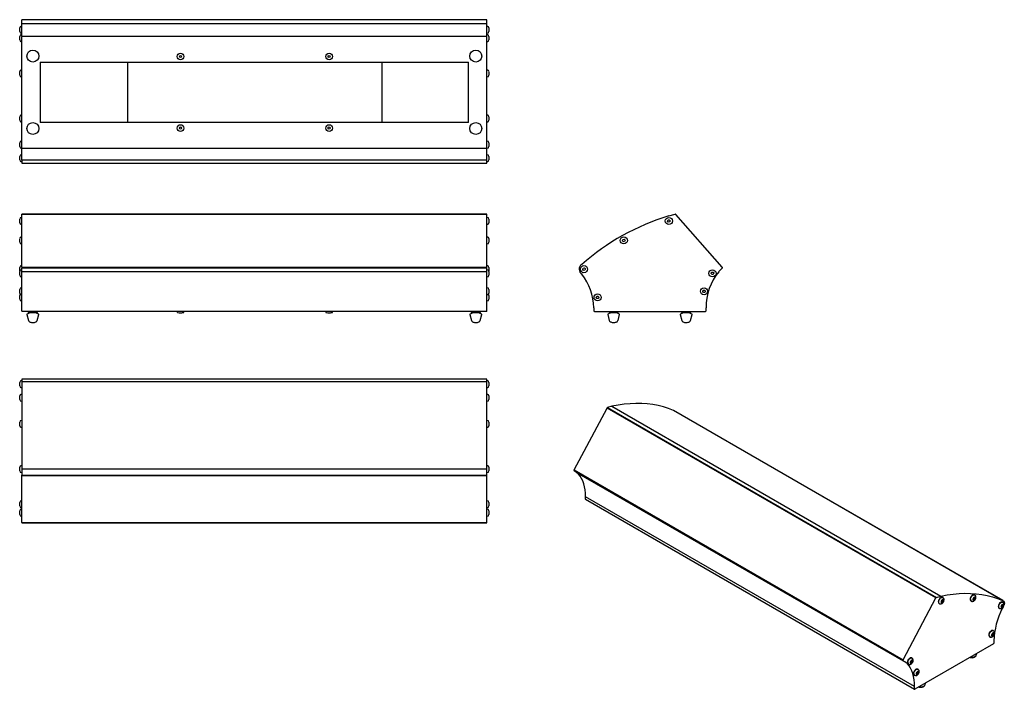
# Model space of a CAD drawing. Header units: millimetres. Extents: x 12 to 1072, y -376 to 345.
import ezdxf

# ---------------------------------------------------------------- set-up
doc = ezdxf.new("R2010")
doc.units = ezdxf.units.MM

msp = doc.modelspace()

# ---------------------------------------------------------------- linework, layer by layer
at = {"color": 7, "linetype": 'Continuous', "lineweight": 25}
for p, q in [((515.2, 344.8), (14.2, 344.8)), ((14.2, 344.8), (14.2, 344.6)), ((515.2, 344.6), (14.2, 344.6)), ((14.2, 340.8), (14.2, 344.6)), ((14.2, 340.8), (515.2, 340.8)), ((14.2, 327.1), (14.2, 340.8)), ((515.2, 344.6), (515.2, 344.8)), ((515.2, 340.8), (515.2, 344.6)), ((515.2, 327.1), (515.2, 340.8)), ((12, 332.1), (12, 335.9)), ((14.2, 337.8), (13.9, 337.8)), ((13.9, 330.2), (14.2, 330.2)), ((515.5, 337.8), (515.2, 337.8)), ((515.2, 330.2), (515.5, 330.2)), ((517.4, 334.2), (517.4, 332.1)), ((12, 323), (12, 326.8)), ((14.2, 328.7), (13.9, 328.7)), ((13.9, 321.1), (14.2, 321.1)), ((14.2, 327.1), (515.2, 327.1)), ((14.2, 327.1), (14.2, 326.5)), ((14.2, 206.8), (14.2, 326.5)), ((515.5, 328.7), (515.2, 328.7)), ((515.2, 326.5), (515.2, 327.1)), ((515.2, 206.8), (515.2, 326.5)), ((515.2, 321.1), (515.5, 321.1)), ((517.4, 325.1), (517.4, 323)), ((34.2, 299.1), (34.2, 234.1)), ((34.2, 299.1), (495.2, 299.1)), ((128.2, 299.1), (128.2, 234.1)), ((402.2, 234.1), (402.2, 299.1)), ((495.2, 234.1), (495.2, 299.1)), ((12, 285.1), (12, 288.9)), ((14.2, 290.8), (13.9, 290.8)), ((515.5, 290.8), (515.2, 290.8)), ((517.4, 287.2), (517.4, 285.1)), ((13.9, 283.2), (14.2, 283.2)), ((515.2, 283.2), (515.5, 283.2)), ((12, 236.5), (12, 240.3)), ((14.2, 242.2), (13.9, 242.2)), ((13.9, 234.6), (14.2, 234.6)), ((495.2, 234.1), (34.2, 234.1)), ((515.5, 242.2), (515.2, 242.2)), ((515.2, 234.6), (515.5, 234.6)), ((517.4, 238.7), (517.4, 236.5)), ((14.2, 214), (13.9, 214)), ((515.5, 214), (515.2, 214)), ((12, 208.3), (12, 212.1)), ((13.9, 206.4), (14.2, 206.4)), ((14.2, 206.8), (14.2, 206.2)), ((515.2, 206.2), (14.2, 206.2)), ((14.2, 193.5), (14.2, 206.2)), ((515.2, 206.2), (515.2, 206.8)), ((515.2, 206.4), (515.5, 206.4)), ((515.2, 193.5), (515.2, 206.2)), ((517.4, 210.4), (517.4, 208.3)), ((12, 193.7), (12, 197.5)), ((14.2, 199.4), (13.9, 199.4)), ((13.9, 191.8), (14.2, 191.8)), ((515.2, 193.5), (14.2, 193.5)), ((14.2, 193.5), (14.2, 190.3)), ((515.5, 199.4), (515.2, 199.4)), ((515.2, 190.3), (515.2, 193.5)), ((515.2, 191.8), (515.5, 191.8)), ((517.4, 195.9), (517.4, 193.7)), ((14.2, 190.3), (515.2, 190.3)), ((12, 126.1), (12, 128.3)), ((14.2, 131.8), (13.9, 131.8)), ((515.2, 135.3), (14.2, 135.3)), ((14.2, 135.1), (14.2, 135.3)), ((515.2, 135.1), (14.2, 135.1)), ((14.2, 78.4), (14.2, 135.1)), ((515.2, 135.1), (515.2, 135.3)), ((515.2, 78.4), (515.2, 135.1)), ((515.5, 131.8), (515.2, 131.8)), ((517.4, 129.9), (517.4, 128.3)), ((709.7, 127.8), (710.2, 129.2)), ((710.5, 126.7), (709.7, 127.8)), ((710.2, 129.2), (711.6, 129.3)), ((711, 133.6), (717.8, 135.3)), ((711.6, 129.3), (712.5, 128.2)), ((712.5, 128.2), (712, 126.9)), ((768.7, 78.4), (718.6, 135.1)), ((13.9, 124.2), (14.2, 124.2)), ((515.2, 124.2), (515.5, 124.2)), ((517.4, 126.1), (517.4, 126.1)), ((712, 126.9), (710.5, 126.7)), ((12, 105.2), (12, 107.3)), ((14.2, 110.9), (13.9, 110.9)), ((515.5, 110.9), (515.2, 110.9)), ((517.4, 109), (517.4, 107.3)), ((661.1, 106.9), (661.7, 108.2)), ((662, 105.7), (661.1, 106.9)), ((661.7, 108.2), (663.1, 108.4)), ((663.1, 108.4), (664, 107.2)), ((664, 107.2), (663.4, 105.9)), ((13.9, 103.3), (14.2, 103.3)), ((515.2, 103.3), (515.5, 103.3)), ((517.4, 105.2), (517.4, 105.2)), ((663.4, 105.9), (662, 105.7)), ((12, 74.2), (12, 76.3)), ((14.2, 79.9), (13.9, 79.9)), ((14.2, 75.4), (13.9, 75.4)), ((14.2, 78.4), (515.2, 78.4)), ((14.2, 78.4), (14.2, 77.2)), ((515.2, 77.2), (14.2, 77.2)), ((14.2, 73.4), (14.2, 77.2)), ((515.5, 79.9), (515.2, 79.9)), ((515.2, 77.2), (515.2, 78.4)), ((515.2, 73.4), (515.2, 77.2)), ((515.5, 75.4), (515.2, 75.4)), ((517.4, 78), (517.4, 76.3)), ((618.3, 75.9), (618.9, 77.2)), ((619.2, 74.8), (618.3, 75.9)), ((618.9, 77.2), (620.3, 77.4)), ((620.6, 74.9), (619.2, 74.8)), ((620.3, 77.4), (621.2, 76.3)), ((621.2, 76.3), (620.6, 74.9)), ((764.9, 73.4), (768.7, 77.2)), ((12, 74.2), (12, 73.9)), ((12, 69.7), (12, 71.9)), ((13.9, 67.8), (14.2, 67.8)), ((14.2, 73.4), (515.2, 73.4)), ((14.2, 34.4), (14.2, 73.4)), ((515.2, 34.4), (515.2, 73.4)), ((515.2, 67.8), (515.5, 67.8)), ((517.4, 73.9), (517.4, 74.2)), ((517.4, 74.2), (517.4, 74.2)), ((517.4, 73.5), (517.4, 71.9)), ((517.4, 69.7), (517.4, 69.7)), ((756.7, 71.4), (757.2, 72.8)), ((757.6, 70.3), (756.7, 71.4)), ((757.2, 72.8), (758.7, 72.9)), ((759, 70.5), (757.6, 70.3)), ((758.7, 72.9), (759.5, 71.8)), ((759.5, 71.8), (759, 70.5)), ((14.2, 56.1), (13.9, 56.1)), ((515.5, 56.1), (515.2, 56.1)), ((517.4, 54.2), (517.4, 52.5)), ((747.6, 52.1), (748.1, 53.4)), ((748.1, 53.4), (749.5, 53.6)), ((749.5, 53.6), (750.4, 52.4)), ((12, 50.4), (12, 52.5)), ((12, 43.8), (12, 46)), ((13.9, 48.5), (14.2, 48.5)), ((515.2, 48.5), (515.5, 48.5)), ((517.4, 50.4), (517.4, 50.4)), ((517.4, 47.6), (517.4, 46)), ((517.4, 43.9), (517.4, 43.8)), ((632.9, 45.6), (633.4, 46.9)), ((633.7, 44.4), (632.9, 45.6)), ((633.4, 46.9), (634.8, 47.1)), ((635.2, 44.6), (633.7, 44.4)), ((634.8, 47.1), (635.7, 45.9)), ((635.7, 45.9), (635.2, 44.6)), ((748.4, 50.9), (747.6, 52.1)), ((749.9, 51.1), (748.4, 50.9)), ((750.4, 52.4), (749.9, 51.1)), ((13.9, 41.9), (14.2, 41.9)), ((14.2, 31.1), (14.2, 34.4)), ((515.2, 41.9), (515.5, 41.9)), ((515.2, 31.1), (515.2, 34.4)), ((630.3, 34.4), (630.3, 31.1)), ((751.2, 31.1), (751.2, 34.4)), ((14.2, 31.1), (14.2, 30.5)), ((515.2, 30.5), (14.2, 30.5)), ((19.8, 27.2), (21.5, 20.7)), ((23.7, 29.5), (20.1, 27.7)), ((21.2, 30.5), (21.2, 29.5)), ((21.2, 29.5), (26.2, 29.5)), ((26.2, 29.5), (31.2, 29.5)), ((32.3, 27.7), (28.7, 29.5)), ((30.9, 20.7), (32.6, 27.2)), ((31.2, 29.5), (31.2, 30.5)), ((181.6, 30.3), (181.6, 29.7)), ((181.8, 29.5), (183.8, 29.2)), ((183.9, 29.2), (186.6, 29.2)), ((188.8, 29.7), (188.8, 30.3)), ((341.6, 30.3), (341.6, 29.7)), ((341.8, 29.5), (343.8, 29.2)), ((343.9, 29.2), (346.6, 29.2)), ((348.8, 29.7), (348.8, 30.3)), ((496.8, 27.2), (498.5, 20.7)), ((500.7, 29.5), (497.1, 27.7)), ((498.2, 30.5), (498.2, 29.5)), ((498.2, 29.5), (503.2, 29.5)), ((503.2, 29.5), (508.2, 29.5)), ((509.3, 27.7), (505.7, 29.5)), ((507.9, 20.7), (509.6, 27.2)), ((508.2, 29.5), (508.2, 30.5)), ((515.2, 30.5), (515.2, 31.1)), ((630.9, 30.5), (750.6, 30.5)), ((645.3, 27.2), (647, 20.7)), ((649.2, 29.5), (645.5, 27.7)), ((646.7, 30.5), (646.7, 29.5)), ((646.7, 29.5), (656.7, 29.5)), ((648.8, 29.5), (649, 29.5)), ((657.8, 27.7), (654.2, 29.5)), ((656.4, 20.7), (658.1, 27.2)), ((656.7, 29.5), (656.7, 30.5)), ((723.3, 27.2), (725, 20.7)), ((727.2, 29.5), (723.5, 27.7)), ((724.7, 30.5), (724.7, 29.5)), ((724.7, 29.5), (734.7, 29.5)), ((725.7, 29.5), (727.1, 29.5)), ((735.8, 27.7), (732.2, 29.5)), ((732.2, 29.5), (732.6, 29.5)), ((732.3, 29.5), (732.6, 29.5)), ((734.4, 20.7), (736.1, 27.2)), ((734.7, 29.5), (734.7, 30.5)), ((29.9, 19.5), (29.9, 19.5)), ((12, -47.6), (12, -45.9)), ((12, -49.7), (12, -49.7)), ((14.2, -44), (13.9, -44)), ((13.9, -51.6), (14.2, -51.6)), ((515.2, -42.5), (14.2, -42.5)), ((14.2, -42.5), (14.2, -45.4)), ((515.2, -45.4), (14.2, -45.4)), ((14.2, -45.4), (14.2, -139.1)), ((515.2, -45.4), (515.2, -42.5)), ((515.5, -44), (515.2, -44)), ((515.2, -139.1), (515.2, -45.4)), ((515.2, -51.6), (515.5, -51.6)), ((517.4, -45.9), (517.4, -49.7)), ((12, -62.1), (12, -60.5)), ((14.2, -58.6), (13.9, -58.6)), ((515.5, -58.6), (515.2, -58.6)), ((517.4, -60.5), (517.4, -64.2)), ((12, -64.3), (12, -64.2)), ((13.9, -66.2), (14.2, -66.2)), ((515.2, -66.2), (515.5, -66.2)), ((609.1, -140.2), (644.5, -73.5)), ((998.7, -278), (644.5, -73.5)), ((649.8, -71.6), (645, -73)), ((645, -73), (999.3, -277.5)), ((649.8, -71.6), (1004.1, -276.1)), ((1070.3, -280.7), (716.1, -76.2)), ((716.9, -76.4), (716.1, -76.2)), ((1071.1, -280.9), (716.9, -76.4)), ((12, -90.4), (12, -88.7)), ((12, -92.5), (12, -92.5)), ((14.2, -86.8), (13.9, -86.8)), ((13.9, -94.4), (14.2, -94.4)), ((515.5, -86.8), (515.2, -86.8)), ((515.2, -94.4), (515.5, -94.4)), ((517.4, -88.7), (517.4, -92.5)), ((12, -138.9), (12, -137.3)), ((14.2, -135.4), (13.9, -135.4)), ((515.5, -135.4), (515.2, -135.4)), ((517.4, -137.3), (517.4, -141)), ((12, -141.1), (12, -141)), ((13.9, -143), (14.2, -143)), ((14.2, -139.1), (515.2, -139.1)), ((14.2, -139.1), (14.2, -145.9)), ((14.2, -145.9), (515.2, -145.9)), ((14.2, -146.7), (14.2, -145.9)), ((515.2, -146.7), (14.2, -146.7)), ((14.2, -196.7), (14.2, -146.7)), ((515.2, -145.9), (515.2, -139.1)), ((515.2, -143), (515.5, -143)), ((515.2, -146.7), (515.2, -145.9)), ((515.2, -196.7), (515.2, -146.7)), ((963.3, -345.7), (609, -141.2)), ((611.7, -142.8), (609, -141.2)), ((609.1, -140.2), (963.3, -344.7)), ((611.7, -142.8), (966, -347.3)), ((975.7, -373.5), (621.4, -169)), ((621.4, -171.7), (621.4, -169)), ((12, -176.8), (12, -175.2)), ((12, -179), (12, -178.9)), ((14.2, -173.3), (13.9, -173.3)), ((515.5, -173.3), (515.2, -173.3)), ((517.4, -175.2), (517.4, -178.9)), ((621.4, -171.7), (975.7, -376.2)), ((621.6, -171.9), (975.8, -376.4)), ((12, -185.9), (12, -184.3)), ((12, -188.1), (12, -188.1)), ((13.9, -180.9), (14.2, -180.9)), ((14.2, -182.4), (13.9, -182.4)), ((13.9, -190), (14.2, -190)), ((515.2, -180.9), (515.5, -180.9)), ((515.5, -182.4), (515.2, -182.4)), ((515.2, -190), (515.5, -190)), ((517.4, -184.3), (517.4, -188.1)), ((14.2, -196.7), (515.2, -196.7)), ((14.2, -196.7), (14.2, -197)), ((14.2, -197), (515.2, -197)), ((515.2, -197), (515.2, -196.7)), ((1040.5, -274.8), (1040.3, -274.7)), ((963.3, -344.7), (998.7, -278)), ((999.3, -277.5), (1004.1, -276.1)), ((1002.1, -284), (1002.4, -284.1)), ((1004.6, -282), (1005.2, -280.7)), ((1004.6, -282.1), (1005.1, -281.9)), ((1005, -282.9), (1004.6, -282)), ((1006, -282.5), (1005, -282.9)), ((1006, -282.5), (1005.1, -281.9)), ((1005.2, -280.7), (1006.2, -280.3)), ((1005.7, -280.6), (1006.6, -281.2)), ((1006.2, -277.5), (1005.9, -277.4)), ((1006.6, -281.2), (1006, -282.5)), ((1006.2, -280.3), (1006.6, -281.2)), ((1036.5, -281.3), (1036.7, -281.4)), ((1038.9, -279.3), (1039.5, -278)), ((1038.9, -279.4), (1039.4, -279.2)), ((1039.3, -280.2), (1038.9, -279.3)), ((1040.3, -279.8), (1039.3, -280.2)), ((1040.3, -279.8), (1039.4, -279.2)), ((1039.5, -278), (1040.5, -277.6)), ((1040, -277.9), (1040.9, -278.5)), ((1040.9, -278.5), (1040.3, -279.8)), ((1040.5, -277.6), (1040.9, -278.5)), ((1069.2, -287.1), (1069.8, -285.8)), ((1069.8, -285.8), (1070.8, -285.4)), ((1070.3, -285.7), (1071.2, -286.3)), ((1070.7, -282.6), (1070.5, -282.5)), ((1071.2, -286.3), (1070.6, -287.6)), ((1070.8, -285.4), (1071.2, -286.3)), ((1066.7, -289.1), (1066.9, -289.2)), ((1069.2, -287.2), (1069.7, -287)), ((1069.6, -288), (1069.2, -287.1)), ((1070.6, -287.6), (1069.6, -288)), ((1070.6, -287.6), (1069.7, -287)), ((1070.9, -288.3), (1070.1, -289.3)), ((1058.9, -317.9), (1059.5, -316.6)), ((1058.9, -317.9), (1059.4, -317.8)), ((1059.3, -318.7), (1058.9, -317.9)), ((1060.3, -318.3), (1059.4, -317.8)), ((1059.5, -316.6), (1060.5, -316.1)), ((1060, -316.5), (1060.9, -317)), ((1060.5, -313.4), (1060.2, -313.2)), ((1060.9, -317), (1060.3, -318.3)), ((1060.5, -316.1), (1060.9, -317)), ((1060.8, -327.5), (976.1, -376.4)), ((1056.4, -319.8), (1056.7, -319.9)), ((1060.3, -318.3), (1059.3, -318.7)), ((1061.2, -324.1), (1061.2, -326.8)), ((1042.2, -339.7), (1042.8, -337.9)), ((966, -347.3), (963.3, -345.7)), ((968.9, -349.3), (969.1, -349.4)), ((971.3, -347.3), (971.9, -346)), ((971.3, -347.3), (971.8, -347.2)), ((971.7, -348.2), (971.3, -347.3)), ((972.7, -347.7), (971.7, -348.2)), ((972.7, -347.7), (971.8, -347.2)), ((971.9, -346), (973, -345.6)), ((972.4, -345.9), (973.4, -346.4)), ((972.9, -342.8), (972.7, -342.7)), ((973.4, -346.4), (972.7, -347.7)), ((973, -345.6), (973.4, -346.4)), ((977.8, -359.4), (978.4, -358.1)), ((977.8, -359.4), (978.3, -359.3)), ((978.2, -360.2), (977.8, -359.4)), ((979.2, -359.8), (978.2, -360.2)), ((979.2, -359.8), (978.3, -359.3)), ((978.4, -358.1), (979.4, -357.6)), ((978.9, -358), (979.8, -358.5)), ((979.4, -354.9), (979.1, -354.7)), ((979.8, -358.5), (979.2, -359.8)), ((979.4, -357.6), (979.8, -358.5)), ((975.3, -361.3), (975.6, -361.4)), ((987, -371.5), (987.6, -369.8)), ((975.7, -376.2), (975.7, -373.5))]:
    msp.add_line(p, q, dxfattribs=at)
at = {"color": 7, "linetype": 'Continuous', "lineweight": 25, "flags": 128}
for points in [[(716.1, -76.2), (710.8, -74.1), (705.3, -72.3), (699.6, -70.8), (693.8, -69.8), (687.9, -69), (681.9, -68.6), (675.7, -68.5), (669.4, -68.8), (662.9, -69.4), (656.4, -70.3), (649.8, -71.6)], [(621.4, -169), (621.3, -165.2), (621, -161.6), (620.4, -158.2), (619.5, -155), (618.4, -152), (617.1, -149.3), (615.5, -146.8), (613.7, -144.7), (611.7, -142.8)], [(1004.1, -276.1), (1010.7, -274.8), (1017.2, -273.9), (1023.6, -273.3), (1029.9, -273), (1036.1, -273.1), (1042.2, -273.5), (1048.1, -274.3), (1053.9, -275.4), (1059.5, -276.8), (1065, -278.6), (1070.3, -280.7)], [(1040.3, -274.7), (1040.2, -274.7), (1039.5, -274.5), (1038.7, -274.7), (1037.9, -275.2), (1037.1, -276), (1036.4, -277), (1035.9, -278.1), (1035.7, -279.1), (1035.7, -280.1), (1036, -280.9), (1036.5, -281.3)], [(1005.9, -277.4), (1005.9, -277.4), (1005.2, -277.2), (1004.4, -277.4), (1003.5, -277.9), (1002.8, -278.7), (1002.1, -279.7), (1001.6, -280.8), (1001.4, -281.8), (1001.4, -282.8), (1001.7, -283.6), (1002.1, -284)], [(1005.4, -283.2), (1006, -282.9), (1006.5, -282.2), (1006.8, -281.5), (1006.9, -280.8), (1006.8, -280.2), (1006.5, -279.9), (1006, -279.9), (1005.4, -280.2), (1004.9, -280.7), (1004.5, -281.4), (1004.3, -282.2)], [(1039.7, -280.5), (1040.3, -280.2), (1040.8, -279.5), (1041.1, -278.8), (1041.3, -278.1), (1041.1, -277.5), (1040.8, -277.2), (1040.3, -277.2), (1039.7, -277.5), (1039.2, -278), (1038.8, -278.7), (1038.6, -279.5)], [(1070.5, -282.5), (1070.5, -282.5), (1069.8, -282.3), (1069, -282.5), (1068.1, -283), (1067.3, -283.8), (1066.7, -284.8), (1066.2, -285.9), (1066, -287), (1066, -287.9), (1066.3, -288.7), (1066.7, -289.1)], [(1070, -288.3), (1070.5, -288), (1071, -287.5), (1071.4, -286.8), (1071.5, -286.1), (1071.5, -285.6), (1071.3, -285.1), (1070.9, -285), (1070.4, -285.1), (1069.8, -285.4), (1069.4, -286), (1069, -286.6), (1068.9, -287.3)], [(1070.3, -280.7), (1071.2, -281), (1071.9, -281.6), (1072.3, -282.6), (1072.4, -283.8), (1072.2, -285.2), (1072.2, -285.4)], [(1060.2, -313.2), (1060.2, -313.2), (1059.5, -313.1), (1058.7, -313.3), (1057.9, -313.8), (1057.1, -314.6), (1056.4, -315.5), (1055.9, -316.6), (1055.7, -317.7), (1055.7, -318.6), (1056, -319.4), (1056.4, -319.8)], [(1059.7, -319.1), (1060.3, -318.7), (1060.8, -318.1), (1061.1, -317.3), (1061.2, -316.6), (1061.1, -316.1), (1060.8, -315.7), (1060.3, -315.7), (1059.7, -316), (1059.2, -316.6), (1058.8, -317.3), (1058.6, -318)], [(975.7, -373.5), (975.6, -369.7), (975.3, -366.1), (974.7, -362.7), (973.8, -359.5), (972.7, -356.5), (971.4, -353.8), (969.8, -351.3), (968, -349.2), (966, -347.3)], [(972.7, -342.7), (972.6, -342.6), (971.9, -342.5), (971.1, -342.7), (970.3, -343.2), (969.5, -344), (968.8, -345), (968.4, -346), (968.1, -347.1), (968.1, -348.1), (968.4, -348.8), (968.9, -349.3)], [(972.2, -348.5), (972.7, -348.1), (973.2, -347.5), (973.6, -346.8), (973.7, -346.1), (973.6, -345.5), (973.2, -345.2), (972.7, -345.2), (972.1, -345.5), (971.6, -346), (971.2, -346.7), (971, -347.4)], [(1041.1, -340.9), (1041.9, -340.3), (1042.2, -339.7)], [(979.1, -354.7), (979.1, -354.7), (978.4, -354.6), (977.6, -354.8), (976.7, -355.3), (976, -356.1), (975.3, -357), (974.8, -358.1), (974.6, -359.2), (974.6, -360.1), (974.9, -360.9), (975.3, -361.3)], [(978.6, -360.6), (979.1, -360.2), (979.6, -359.7), (980, -359), (980.1, -358.4), (980.1, -357.8), (979.9, -357.4), (979.5, -357.2), (979, -357.3), (978.4, -357.6), (978, -358.2), (977.6, -358.8), (977.5, -359.5)]]:
    msp.add_lwpolyline(points, dxfattribs=at)
at = {"color": 8, "linetype": 'Continuous', "lineweight": 25, "flags": 128}
for points in [[(1035.9, -279.3), (1036.1, -278.2), (1036.6, -277.1), (1037.3, -276.2), (1038.1, -275.4), (1038.9, -274.9), (1039.7, -274.7), (1040.4, -274.8), (1040.5, -274.8)], [(1001.6, -282), (1001.8, -280.9), (1002.3, -279.8), (1003, -278.9), (1003.8, -278.1), (1004.6, -277.6), (1005.4, -277.4), (1006.1, -277.5), (1006.2, -277.5)], [(1066.2, -287.1), (1066.4, -286), (1066.9, -284.9), (1067.6, -284), (1068.4, -283.2), (1069.2, -282.7), (1070, -282.5), (1070.7, -282.6), (1070.8, -282.6)], [(1055.9, -317.8), (1056.1, -316.7), (1056.6, -315.7), (1057.3, -314.7), (1058.1, -313.9), (1058.9, -313.4), (1059.7, -313.2), (1060.4, -313.3), (1060.5, -313.4)], [(968.3, -347.2), (968.6, -346.2), (969, -345.1), (969.7, -344.1), (970.5, -343.3), (971.3, -342.8), (972.1, -342.6), (972.8, -342.8), (972.9, -342.8)], [(974.8, -359.3), (975, -358.2), (975.5, -357.2), (976.2, -356.2), (977, -355.4), (977.8, -354.9), (978.6, -354.7), (979.3, -354.8), (979.4, -354.9)]]:
    msp.add_lwpolyline(points, dxfattribs=at)
at = {"color": 7, "linetype": 'Continuous', "lineweight": 25}
for centre, radius in [((26.2, 305.6), 6.41), ((185.2, 305.1), 3.6), ((345.2, 305.1), 3.6), ((503.2, 305.6), 6.41), ((185.2, 305.1), 1.15), ((345.2, 305.1), 1.15), ((26.2, 227.6), 6.41), ((503.2, 227.6), 6.41), ((185.2, 228.1), 3.6), ((185.2, 228.1), 1.15), ((345.2, 228.1), 3.6), ((345.2, 228.1), 1.15), ((711.1, 128), 3.8), ((662.6, 107.1), 3.8), ((619.7, 76.1), 3.8), ((758.1, 71.6), 3.8), ((749, 52.3), 3.8), ((634.3, 45.7), 3.8)]:
    msp.add_circle(centre, radius, dxfattribs=at)
for centre, radius, start, end in [((13.9, 335.9), 1.9, 90, 180), ((13.9, 332.1), 1.9, 180, 270), ((515.5, 335.9), 1.9, 360, 90), ((515.5, 332.1), 1.9, 270, 360), ((13.9, 326.8), 1.9, 90, 180), ((13.9, 323), 1.9, 180, 270), ((515.5, 326.8), 1.9, 360, 90), ((515.5, 323), 1.9, 270, 0), ((13.9, 288.9), 1.9, 90, 180), ((515.5, 288.9), 1.9, 0, 90), ((13.9, 285.1), 1.9, 180, 270), ((515.5, 285.1), 1.9, 270, 0), ((13.9, 240.3), 1.9, 90, 180), ((13.9, 236.5), 1.9, 180, 270), ((515.5, 240.3), 1.9, 360, 90), ((515.5, 236.5), 1.9, 270, 360), ((13.9, 212.1), 1.9, 90, 180), ((515.5, 212.1), 1.9, 360, 90), ((13.9, 208.3), 1.9, 180, 270), ((515.5, 208.3), 1.9, 270, 360), ((13.9, 197.5), 1.9, 90, 180), ((13.9, 193.7), 1.9, 180, 270), ((515.5, 197.5), 1.9, 360, 90), ((515.5, 193.7), 1.9, 270, 360), ((13.9, 129.9), 1.9, 90, 180), ((515.5, 129.9), 1.9, 360, 90), ((787.5, -113.2), 258.4, 107.2317, 131.2075), ((718, 134.5), 0.823, 42.5968, 101.8892), ((13.9, 126.1), 1.9, 180, 270), ((515.5, 126.1), 1.9, 270, 0), ((13.9, 109), 1.9, 90, 180), ((515.5, 109), 1.9, 360, 90), ((13.9, 105.2), 1.9, 180, 270), ((515.5, 105.2), 1.9, 270, 0), ((13.9, 78), 1.9, 90, 180), ((13.9, 73.5), 1.9, 90, 180), ((515.5, 78), 1.9, 0, 90), ((515.5, 73.5), 1.9, 360, 90), ((620.5, 76.1), 6.03, 121.4198, 241.6105), ((768.1, 77.8), 0.802, 319.1266, 47.8804), ((13.9, 69.7), 1.9, 180, 270), ((515.5, 69.7), 1.9, 270, 0), ((569.9, 33.8), 60.3, 0.6358, 37.8063), ((811.1, 35.2), 59.9, 140.4184, 180.7531), ((13.9, 54.2), 1.9, 90, 180), ((515.5, 54.2), 1.9, 360, 90), ((13.9, 50.4), 1.9, 180, 270), ((13.9, 47.6), 1.9, 134.2562, 180), ((13.9, 43.8), 1.9, 180, 270), ((515.5, 50.4), 1.9, 270, 0), ((515.5, 43.8), 1.9, 270, 360), ((515.5, 47.6), 1.9, 0, 45.7438), ((20.3, 27.3), 0.5, 116.5651, 194.7169), ((32.1, 27.3), 0.5, 345.2831, 63.4349), ((181.8, 30.3), 0.2, 90, 180), ((181.8, 29.7), 0.2, 180, 257.4032), ((183.9, 29.4), 0.2, 265.0323, 270), ((186.6, 29.4), 0.2, 270, 274.9677), ((188.6, 30.3), 0.2, 0, 90), ((188.6, 29.7), 0.2, 282.5968, 0), ((341.8, 30.3), 0.2, 90, 180), ((341.8, 29.7), 0.2, 180, 257.4032), ((343.9, 29.4), 0.2, 265.0323, 270), ((346.6, 29.4), 0.2, 270, 274.9677), ((348.6, 30.3), 0.2, 0, 90), ((348.6, 29.7), 0.2, 282.5968, 360), ((497.3, 27.3), 0.5, 116.5651, 194.7169), ((509.1, 27.3), 0.5, 345.2831, 63.4349), ((630.9, 31.1), 0.6, 180, 270), ((645.8, 27.3), 0.5, 116.5651, 194.7169), ((648.8, 29.7), 0.2, 232.8467, 257.4032), ((655.6, 29.7), 0.2, 282.5968, 307.1533), ((657.6, 27.3), 0.5, 345.2831, 63.4349), ((723.8, 27.3), 0.5, 116.5651, 194.7169), ((725.8, 29.7), 0.2, 232.8467, 257.4032), ((732.6, 29.7), 0.2, 282.5968, 307.1533), ((735.6, 27.3), 0.5, 345.2831, 63.4349), ((750.6, 31.1), 0.6, 270, 0), ((23.4, 21.2), 2, 194.7169, 242.4862), ((29, 21.2), 2, 297.5138, 345.2831), ((500.4, 21.2), 2, 194.7169, 242.4862), ((506, 21.2), 2, 297.5138, 345.2831), ((648.9, 21.2), 2, 194.7169, 242.4862), ((654.4, 21.2), 2, 297.5138, 345.2831), ((726.9, 21.2), 2, 194.7169, 242.4862), ((732.4, 21.2), 2, 297.5138, 345.2831), ((13.9, -45.9), 1.9, 90, 180), ((13.9, -49.7), 1.9, 180, 270), ((515.5, -45.9), 1.9, 0, 90), ((515.5, -49.7), 1.9, 270, 0), ((13.9, -60.5), 1.9, 90, 180), ((515.5, -60.5), 1.9, 0, 90), ((13.9, -64.3), 1.9, 180, 270), ((515.5, -64.3), 1.9, 270, 0), ((645.4, -74), 1.08, 113.0611, 153.8253), ((13.9, -88.7), 1.9, 90, 180), ((13.9, -92.5), 1.9, 180, 270), ((515.5, -88.7), 1.9, 0, 90), ((515.5, -92.5), 1.9, 270, 0), ((13.9, -137.3), 1.9, 90, 180), ((515.5, -137.3), 1.9, 360, 90), ((13.9, -141.1), 1.9, 180, 270), ((515.5, -141.1), 1.9, 270, 360), ((609.6, -140.7), 0.765, 138.9673, 215.1427), ((13.9, -175.2), 1.9, 90, 180), ((13.9, -179), 1.9, 180, 270), ((515.5, -175.2), 1.9, 0, 90), ((515.5, -179), 1.9, 270, 0), ((621.7, -171.7), 0.288, 172.7396, 235.9482), ((13.9, -184.3), 1.9, 90, 180), ((13.9, -188.1), 1.9, 180, 270), ((515.5, -184.3), 1.9, 0, 90), ((515.5, -188.1), 1.9, 270, 0), ((999.7, -278.5), 1.08, 113.0611, 153.8253), ((1144.9, -327.1), 83.8, 153.1868, 177.9752), ((1060.3, -326.8), 0.922, 302.6058, 357.3945), ((963.9, -345.3), 0.765, 138.9673, 215.1427), ((976, -376.2), 0.262, 170.786, 309.2033)]:
    msp.add_arc(centre, radius, start, end, dxfattribs=at)
at = {"color": 8, "linetype": 'Continuous', "lineweight": 25}
for centre, radius, start, end in [((1003.6, -282.5), 2.09, 166.6098, 232.9399), ((1037.9, -279.8), 2.09, 166.6101, 232.9396), ((1068.2, -287.6), 2.09, 166.6104, 232.9391), ((1057.9, -318.3), 2.09, 166.6098, 232.94), ((970.4, -347.7), 2.09, 166.6099, 232.9399), ((1037.6, -334.8), 7.08, 258.4272, 300.3892), ((976.8, -359.8), 2.09, 166.6099, 232.9399), ((982.4, -366.4), 7.32, 258.8774, 296.9029), ((984.6, -370.6), 2.56, 294.9352, 339.5961)]:
    msp.add_arc(centre, radius, start, end, dxfattribs=at)
at = {"color": 7, "linetype": 'Continuous', "lineweight": 25}
for points, knots in [([(517.4, 335.9), (517.4, 335.9), (517.4, 335.9), (517.4, 335.7), (517.4, 335.5), (517.4, 335.2), (517.4, 334.8), (517.4, 334.5), (517.4, 334.2)], [0, 0, 0, 0, 0.171936, 0.313679, 0.45562, 0.597364, 0.739304, 1, 1, 1, 1]), ([(517.4, 326.7), (517.4, 326.7), (517.4, 326.7), (517.4, 326.6), (517.4, 326.4), (517.4, 326.1), (517.4, 325.7), (517.4, 325.4), (517.4, 325.1)], [0, 0, 0, 0, 0.171936, 0.31368, 0.455619, 0.597364, 0.739304, 1, 1, 1, 1]), ([(517.4, 288.8), (517.4, 288.8), (517.4, 288.8), (517.4, 288.7), (517.4, 288.5), (517.4, 288.2), (517.4, 287.8), (517.4, 287.4), (517.4, 287.2)], [0, 0, 0, 0, 0.171934, 0.31368, 0.45562, 0.597363, 0.739305, 1, 1, 1, 1]), ([(517.4, 240.3), (517.4, 240.3), (517.4, 240.3), (517.4, 240.2), (517.4, 240), (517.4, 239.7), (517.4, 239.3), (517.4, 238.9), (517.4, 238.7)], [0, 0, 0, 0, 0.171937, 0.31368, 0.455619, 0.597363, 0.739303, 1, 1, 1, 1]), ([(517.4, 212), (517.4, 212), (517.4, 212), (517.4, 211.9), (517.4, 211.7), (517.4, 211.4), (517.4, 211), (517.4, 210.6), (517.4, 210.4)], [0, 0, 0, 0, 0.171935, 0.313679, 0.455619, 0.597363, 0.739304, 1, 1, 1, 1]), ([(517.4, 197.5), (517.4, 197.5), (517.4, 197.5), (517.4, 197.3), (517.4, 197.1), (517.4, 196.9), (517.4, 196.5), (517.4, 196.1), (517.4, 195.9)], [0, 0, 0, 0, 0.171936, 0.313679, 0.455619, 0.597363, 0.739303, 1, 1, 1, 1]), ([(12, 128.3), (12, 128.5), (12, 128.8), (12, 129.3), (12, 129.5), (12, 129.7), (12, 129.9), (12, 129.9), (12, 129.9)], [0, 0, 0, 0, 0.260696, 0.402441, 0.54438, 0.686124, 0.828065, 1, 1, 1, 1]), ([(517.4, 128.3), (517.4, 128.2), (517.4, 128.1), (517.4, 128), (517.4, 127.8), (517.4, 127.7), (517.4, 127.5), (517.4, 127.2), (517.4, 126.8), (517.4, 126.6), (517.4, 126.4), (517.4, 126.2), (517.4, 126.2), (517.4, 126.1), (517.4, 126.1)], [0, 0, 0, 0, 0.048285, 0.096171, 0.143932, 0.191845, 0.240186, 0.370028, 0.500049, 0.62989, 0.759911, 0.840116, 0.919718, 1, 1, 1, 1]), ([(12, 107.3), (12, 107.5), (12, 107.9), (12, 108.3), (12, 108.6), (12, 108.8), (12, 108.9), (12, 108.9), (12, 108.9)], [0, 0, 0, 0, 0.260696, 0.402439, 0.54438, 0.686125, 0.828063, 1, 1, 1, 1]), ([(517.4, 107.3), (517.4, 107.3), (517.4, 107.2), (517.4, 107), (517.4, 106.9), (517.4, 106.7), (517.4, 106.5), (517.4, 106.2), (517.4, 105.9), (517.4, 105.6), (517.4, 105.4), (517.4, 105.3), (517.4, 105.2), (517.4, 105.2), (517.4, 105.2)], [0, 0, 0, 0, 0.048285, 0.096171, 0.143932, 0.191845, 0.240186, 0.370028, 0.500049, 0.62989, 0.759911, 0.840116, 0.919718, 1, 1, 1, 1]), ([(12, 76.3), (12, 76.6), (12, 76.9), (12, 77.3), (12, 77.6), (12, 77.8), (12, 78), (12, 78), (12, 78)], [0, 0, 0, 0, 0.260694, 0.402439, 0.544378, 0.686122, 0.828066, 1, 1, 1, 1]), ([(517.4, 76.3), (517.4, 76.3), (517.4, 76.2), (517.4, 76.1), (517.4, 75.9), (517.4, 75.8), (517.4, 75.5), (517.4, 75.3), (517.4, 74.9), (517.4, 74.6), (517.4, 74.5), (517.4, 74.3), (517.4, 74.3), (517.4, 74.2), (517.4, 74.2)], [0, 0, 0, 0, 0.048285, 0.096171, 0.143932, 0.191845, 0.240186, 0.370028, 0.500049, 0.62989, 0.759911, 0.840116, 0.919718, 1, 1, 1, 1]), ([(12, 71.9), (12, 72.1), (12, 72.4), (12, 72.9), (12, 73.1), (12, 73.3), (12, 73.5), (12, 73.5), (12, 73.5)], [0, 0, 0, 0, 0.260695, 0.40244, 0.54438, 0.686124, 0.828064, 1, 1, 1, 1]), ([(517.4, 71.9), (517.4, 71.8), (517.4, 71.7), (517.4, 71.6), (517.4, 71.4), (517.4, 71.3), (517.4, 71.1), (517.4, 70.8), (517.4, 70.4), (517.4, 70.2), (517.4, 70), (517.4, 69.8), (517.4, 69.8), (517.4, 69.7), (517.4, 69.7)], [0, 0, 0, 0, 0.048285, 0.096171, 0.143932, 0.191845, 0.240186, 0.370028, 0.500049, 0.62989, 0.759911, 0.840116, 0.919718, 1, 1, 1, 1]), ([(12, 52.5), (12, 52.7), (12, 53.1), (12, 53.5), (12, 53.8), (12, 54), (12, 54.1), (12, 54.1), (12, 54.1)], [0, 0, 0, 0, 0.260696, 0.40244, 0.54438, 0.686124, 0.828065, 1, 1, 1, 1]), ([(12, 46), (12, 46.2), (12, 46.6), (12, 47), (12, 47.3), (12, 47.5), (12, 47.6), (12, 47.6), (12, 47.6)], [0, 0, 0, 0, 0.260696, 0.40244, 0.54438, 0.686124, 0.828066, 1, 1, 1, 1]), ([(517.4, 52.5), (517.4, 52.5), (517.4, 52.4), (517.4, 52.2), (517.4, 52.1), (517.4, 51.9), (517.4, 51.7), (517.4, 51.4), (517.4, 51.1), (517.4, 50.8), (517.4, 50.6), (517.4, 50.5), (517.4, 50.4), (517.4, 50.4), (517.4, 50.4)], [0, 0, 0, 0, 0.0482851, 0.0961706, 0.1439316, 0.1918452, 0.2401861, 0.3700275, 0.5000486, 0.6298901, 0.7599113, 0.840116, 0.9197176, 1, 1, 1, 1]), ([(517.4, 46), (517.4, 45.9), (517.4, 45.8), (517.4, 45.7), (517.4, 45.6), (517.4, 45.4), (517.4, 45.2), (517.4, 44.9), (517.4, 44.6), (517.4, 44.3), (517.4, 44.1), (517.4, 44), (517.4, 43.9), (517.4, 43.9), (517.4, 43.9)], [0, 0, 0, 0, 0.048285, 0.096171, 0.143932, 0.191845, 0.240186, 0.370028, 0.500049, 0.62989, 0.759911, 0.840116, 0.919718, 1, 1, 1, 1]), ([(186.6, 29.2), (187.2, 29.3), (187.9, 29.3), (188.5, 29.5), (188.6, 29.5)], [0, 0, 0, 0, 0.869243, 1, 1, 1, 1]), ([(346.6, 29.2), (347.2, 29.3), (347.9, 29.3), (348.5, 29.5), (348.6, 29.5)], [0, 0, 0, 0, 0.86925, 1, 1, 1, 1]), ([(654.6, 29.4), (654.8, 29.4), (655.2, 29.4), (655.5, 29.5), (655.6, 29.5)], [0, 0, 0, 0, 0.711787, 1, 1, 1, 1]), ([(725.7, 29.5), (726, 29.5), (726.3, 29.4), (726.7, 29.3), (726.8, 29.3)], [0, 0, 0, 0, 0.717401, 1, 1, 1, 1]), ([(22.5, 19.5), (23, 19.2), (23.9, 18.8), (25.5, 18.5), (27.1, 18.5), (28.6, 18.8), (29.5, 19.3), (29.9, 19.5)], [0, 0, 0, 0, 0.197863, 0.405561, 0.613279, 0.821014, 1, 1, 1, 1]), ([(499.5, 19.4), (500, 19.2), (501, 18.8), (502.6, 18.5), (504.2, 18.6), (505.6, 18.9), (506.5, 19.3), (506.9, 19.5)], [0, 0, 0, 0, 0.206242, 0.414275, 0.622307, 0.830341, 1, 1, 1, 1]), ([(648, 19.4), (648.4, 19.3), (649.3, 18.9), (650.7, 18.6), (652.3, 18.5), (653.8, 18.8), (654.8, 19.1), (655.3, 19.4), (655.3, 19.4)], [0, 0, 0, 0, 0.168292, 0.366997, 0.572823, 0.786478, 0.98522, 1, 1, 1, 1]), ([(726, 19.5), (726.4, 19.3), (727.2, 18.9), (728.7, 18.6), (730.2, 18.5), (731.8, 18.8), (732.8, 19.1), (733.3, 19.4), (733.3, 19.5)], [0, 0, 0, 0, 0.172843, 0.369022, 0.572306, 0.783426, 0.9798, 1, 1, 1, 1]), ([(12, -49.7), (12, -49.7), (12, -49.7), (12, -49.6), (12, -49.6), (12, -49.5), (12, -49.4), (12, -49.3), (12, -49), (12, -48.6), (12, -48.3), (12, -48), (12, -47.8), (12, -47.6), (12, -47.6)], [0, 0, 0, 0, 0.048285, 0.096171, 0.143932, 0.191846, 0.240187, 0.370028, 0.500049, 0.629891, 0.759913, 0.840117, 0.919718, 1, 1, 1, 1]), ([(12, -64.2), (12, -64.2), (12, -64.2), (12, -64.2), (12, -64.1), (12, -64.1), (12, -64), (12, -63.8), (12, -63.5), (12, -63.2), (12, -62.9), (12, -62.6), (12, -62.3), (12, -62.2), (12, -62.1)], [0, 0, 0, 0, 0.0482852, 0.0961708, 0.1439318, 0.1918455, 0.2401865, 0.3700282, 0.5000495, 0.6298912, 0.7599126, 0.8401169, 0.9197181, 1, 1, 1, 1]), ([(12, -92.5), (12, -92.5), (12, -92.5), (12, -92.5), (12, -92.4), (12, -92.4), (12, -92.3), (12, -92.1), (12, -91.8), (12, -91.5), (12, -91.1), (12, -90.9), (12, -90.6), (12, -90.5), (12, -90.4)], [0, 0, 0, 0, 0.048285, 0.096171, 0.143932, 0.191846, 0.240187, 0.370028, 0.500049, 0.629891, 0.759913, 0.840117, 0.919718, 1, 1, 1, 1]), ([(12, -141), (12, -141), (12, -141), (12, -141), (12, -140.9), (12, -140.9), (12, -140.8), (12, -140.6), (12, -140.3), (12, -140), (12, -139.7), (12, -139.4), (12, -139.1), (12, -139), (12, -138.9)], [0, 0, 0, 0, 0.048285, 0.096171, 0.143932, 0.191846, 0.240187, 0.370028, 0.500049, 0.629891, 0.759913, 0.840117, 0.919718, 1, 1, 1, 1]), ([(12, -178.9), (12, -178.9), (12, -178.9), (12, -178.9), (12, -178.8), (12, -178.8), (12, -178.7), (12, -178.5), (12, -178.2), (12, -177.9), (12, -177.6), (12, -177.3), (12, -177.1), (12, -176.9), (12, -176.8)], [0, 0, 0, 0, 0.048285, 0.096171, 0.143932, 0.191846, 0.240187, 0.370028, 0.500049, 0.629891, 0.759913, 0.840117, 0.919718, 1, 1, 1, 1]), ([(12, -188.1), (12, -188.1), (12, -188), (12, -188), (12, -188), (12, -187.9), (12, -187.8), (12, -187.6), (12, -187.4), (12, -187), (12, -186.7), (12, -186.4), (12, -186.2), (12, -186), (12, -185.9)], [0, 0, 0, 0, 0.048285, 0.096171, 0.143932, 0.191846, 0.240187, 0.370028, 0.500049, 0.629891, 0.759913, 0.840117, 0.919718, 1, 1, 1, 1]), ([(1039.1, -281.5), (1039.3, -281.4), (1039.8, -281.2), (1040.5, -280.6), (1041.2, -279.7), (1041.6, -278.7), (1041.8, -277.6), (1041.8, -276.6), (1041.5, -275.8), (1041, -275.2), (1040.6, -275), (1040.5, -274.9)], [0, 0, 0, 0, 0.084193, 0.205298, 0.332295, 0.462609, 0.599388, 0.718149, 0.82783, 0.934335, 1, 1, 1, 1]), ([(1002.4, -284.1), (1002.6, -284.2), (1003.1, -284.5), (1004, -284.5), (1004.5, -284.3), (1004.8, -284.2)], [0, 0, 0, 0, 0.297122, 0.625034, 1, 1, 1, 1]), ([(1004.3, -282.2), (1004.3, -282.2), (1004.3, -282.3), (1004.3, -282.4), (1004.3, -282.5), (1004.3, -282.6), (1004.3, -282.8), (1004.4, -283), (1004.5, -283.2), (1004.7, -283.3), (1004.9, -283.3), (1005.1, -283.3), (1005.3, -283.3), (1005.4, -283.3), (1005.4, -283.2)], [0, 0, 0, 0, 0.048285, 0.096171, 0.143932, 0.191845, 0.240186, 0.370028, 0.500049, 0.62989, 0.759911, 0.840116, 0.919718, 1, 1, 1, 1]), ([(1004.8, -284.2), (1005, -284.1), (1005.5, -283.9), (1006.2, -283.3), (1006.9, -282.4), (1007.3, -281.4), (1007.5, -280.3), (1007.5, -279.3), (1007.2, -278.5), (1006.7, -277.9), (1006.3, -277.7), (1006.1, -277.6)], [0, 0, 0, 0, 0.084193, 0.205298, 0.332295, 0.462609, 0.599389, 0.718149, 0.827831, 0.934335, 1, 1, 1, 1]), ([(1005.1, -281.9), (1005.1, -281.7), (1005.3, -281.2), (1005.6, -280.8), (1005.7, -280.6)], [0, 0, 0, 0, 0.534747, 1, 1, 1, 1]), ([(1036.7, -281.4), (1036.9, -281.5), (1037.4, -281.8), (1038.3, -281.8), (1038.8, -281.6), (1039.1, -281.5)], [0, 0, 0, 0, 0.297123, 0.625035, 1, 1, 1, 1]), ([(1038.6, -279.5), (1038.6, -279.5), (1038.6, -279.6), (1038.6, -279.7), (1038.6, -279.8), (1038.6, -279.9), (1038.6, -280.1), (1038.7, -280.3), (1038.8, -280.5), (1039, -280.6), (1039.2, -280.6), (1039.4, -280.6), (1039.6, -280.6), (1039.7, -280.6), (1039.7, -280.5)], [0, 0, 0, 0, 0.048285, 0.096171, 0.143932, 0.191845, 0.240186, 0.370028, 0.500049, 0.62989, 0.759911, 0.840116, 0.919718, 1, 1, 1, 1]), ([(1039.4, -279.2), (1039.5, -279), (1039.6, -278.5), (1039.9, -278.1), (1040, -277.9)], [0, 0, 0, 0, 0.534744, 1, 1, 1, 1]), ([(1069.4, -289.3), (1069.6, -289.2), (1070.1, -289), (1070.8, -288.4), (1071.4, -287.5), (1071.9, -286.5), (1072.1, -285.4), (1072.1, -284.4), (1071.7, -283.6), (1071.3, -283), (1070.9, -282.8), (1070.7, -282.7)], [0, 0, 0, 0, 0.084193, 0.205299, 0.332296, 0.462609, 0.599389, 0.71815, 0.82783, 0.934334, 1, 1, 1, 1]), ([(1069.7, -287), (1069.7, -286.8), (1069.9, -286.3), (1070.2, -285.9), (1070.3, -285.7)], [0, 0, 0, 0, 0.534746, 1, 1, 1, 1]), ([(1067, -289.2), (1067.2, -289.3), (1067.7, -289.6), (1068.6, -289.6), (1069.1, -289.4), (1069.4, -289.3)], [0, 0, 0, 0, 0.297123, 0.625039, 1, 1, 1, 1]), ([(1068.9, -287.3), (1068.9, -287.3), (1068.8, -287.4), (1068.8, -287.5), (1068.9, -287.6), (1068.9, -287.7), (1068.9, -287.9), (1069, -288.1), (1069.1, -288.3), (1069.3, -288.4), (1069.5, -288.4), (1069.7, -288.4), (1069.9, -288.4), (1070, -288.4), (1070, -288.3)], [0, 0, 0, 0, 0.048285, 0.096171, 0.143932, 0.191845, 0.240186, 0.370028, 0.500049, 0.62989, 0.759911, 0.840116, 0.919718, 1, 1, 1, 1]), ([(1058.6, -318), (1058.6, -318), (1058.6, -318.1), (1058.6, -318.2), (1058.6, -318.4), (1058.6, -318.5), (1058.6, -318.6), (1058.7, -318.8), (1058.8, -319), (1059, -319.1), (1059.2, -319.2), (1059.4, -319.2), (1059.6, -319.1), (1059.7, -319.1), (1059.7, -319.1)], [0, 0, 0, 0, 0.048285, 0.096171, 0.143932, 0.191845, 0.240186, 0.370028, 0.500049, 0.62989, 0.759911, 0.840116, 0.919718, 1, 1, 1, 1]), ([(1059.1, -320), (1059.3, -319.9), (1059.8, -319.7), (1060.5, -319.1), (1061.2, -318.2), (1061.6, -317.2), (1061.8, -316.2), (1061.8, -315.2), (1061.5, -314.3), (1061, -313.7), (1060.6, -313.5), (1060.4, -313.4)], [0, 0, 0, 0, 0.084193, 0.205298, 0.332295, 0.462609, 0.599389, 0.718149, 0.82783, 0.934335, 1, 1, 1, 1]), ([(1059.4, -317.8), (1059.4, -317.5), (1059.6, -317), (1059.9, -316.6), (1060, -316.5)], [0, 0, 0, 0, 0.534746, 1, 1, 1, 1]), ([(1056.7, -319.9), (1056.9, -320.1), (1057.4, -320.3), (1058.3, -320.3), (1058.8, -320.1), (1059.1, -320)], [0, 0, 0, 0, 0.297124, 0.625034, 1, 1, 1, 1]), ([(969.1, -349.4), (969.4, -349.5), (969.8, -349.7), (970.7, -349.8), (971.3, -349.6), (971.6, -349.5)], [0, 0, 0, 0, 0.2971226, 0.6250347, 1, 1, 1, 1]), ([(971, -347.4), (971, -347.5), (971, -347.6), (971, -347.7), (971, -347.8), (971, -347.9), (971, -348.1), (971.1, -348.2), (971.3, -348.4), (971.5, -348.6), (971.7, -348.6), (971.8, -348.6), (972, -348.6), (972.1, -348.5), (972.2, -348.5)], [0, 0, 0, 0, 0.048285, 0.096171, 0.143932, 0.191845, 0.240186, 0.370028, 0.500049, 0.62989, 0.759911, 0.840116, 0.919718, 1, 1, 1, 1]), ([(971.6, -349.5), (971.8, -349.4), (972.3, -349.1), (973, -348.5), (973.6, -347.7), (974.1, -346.6), (974.3, -345.6), (974.2, -344.6), (973.9, -343.8), (973.4, -343.1), (973, -342.9), (972.9, -342.8)], [0, 0, 0, 0, 0.084193, 0.205298, 0.332295, 0.462609, 0.599389, 0.71815, 0.827831, 0.934335, 1, 1, 1, 1]), ([(971.8, -347.2), (971.9, -346.9), (972, -346.5), (972.3, -346.1), (972.4, -345.9)], [0, 0, 0, 0, 0.534746, 1, 1, 1, 1]), ([(1035.6, -342.1), (1035.6, -342.1), (1035.9, -342.2), (1036.5, -342.3), (1037.2, -342.3), (1037.6, -342.4)], [0, 0, 0, 0, 0.027824, 0.384953, 1, 1, 1, 1]), ([(1037.6, -342.4), (1038, -342.3), (1038.6, -342.3), (1039.4, -342.1), (1040.1, -341.9), (1040.8, -341.5), (1041.4, -341), (1041.9, -340.4), (1042.1, -339.9), (1042.1, -339.7)], [0, 0, 0, 0, 0.212712, 0.29668, 0.435517, 0.577962, 0.73023, 0.886805, 1, 1, 1, 1]), ([(977.5, -359.5), (977.5, -359.5), (977.5, -359.6), (977.4, -359.7), (977.5, -359.9), (977.5, -360), (977.5, -360.1), (977.6, -360.3), (977.7, -360.5), (977.9, -360.6), (978.1, -360.7), (978.3, -360.7), (978.5, -360.6), (978.6, -360.6), (978.6, -360.6)], [0, 0, 0, 0, 0.0482851, 0.0961706, 0.1439316, 0.1918452, 0.2401861, 0.3700275, 0.5000486, 0.6298901, 0.7599113, 0.840116, 0.9197176, 1, 1, 1, 1]), ([(978, -361.5), (978.2, -361.4), (978.7, -361.2), (979.4, -360.6), (980.1, -359.7), (980.5, -358.7), (980.7, -357.7), (980.7, -356.7), (980.4, -355.8), (979.9, -355.2), (979.5, -355), (979.3, -354.9)], [0, 0, 0, 0, 0.084193, 0.205298, 0.332295, 0.462609, 0.599389, 0.718149, 0.82783, 0.934335, 1, 1, 1, 1]), ([(978.3, -359.3), (978.3, -359), (978.5, -358.5), (978.8, -358.1), (978.9, -358)], [0, 0, 0, 0, 0.5347461, 1, 1, 1, 1]), ([(975.6, -361.4), (975.8, -361.6), (976.3, -361.8), (977.2, -361.8), (977.7, -361.6), (978, -361.5)], [0, 0, 0, 0, 0.297123, 0.625035, 1, 1, 1, 1]), ([(980.5, -373.9), (980.5, -373.9), (980.7, -374), (981.4, -374.1), (982, -374.2), (982.4, -374.2)], [0, 0, 0, 0, 0.027824, 0.384953, 1, 1, 1, 1]), ([(982.4, -374.2), (982.8, -374.2), (983.4, -374.1), (984.3, -373.9), (984.9, -373.7), (985.6, -373.3), (986.3, -372.8), (986.8, -372.2), (986.9, -371.8), (987, -371.6)], [0, 0, 0, 0, 0.212845, 0.296865, 0.43579, 0.578323, 0.730686, 0.88736, 1, 1, 1, 1])]:
    msp.add_open_spline(points, degree=3, knots=knots, dxfattribs=at)

doc.saveas('drawing.dxf')
